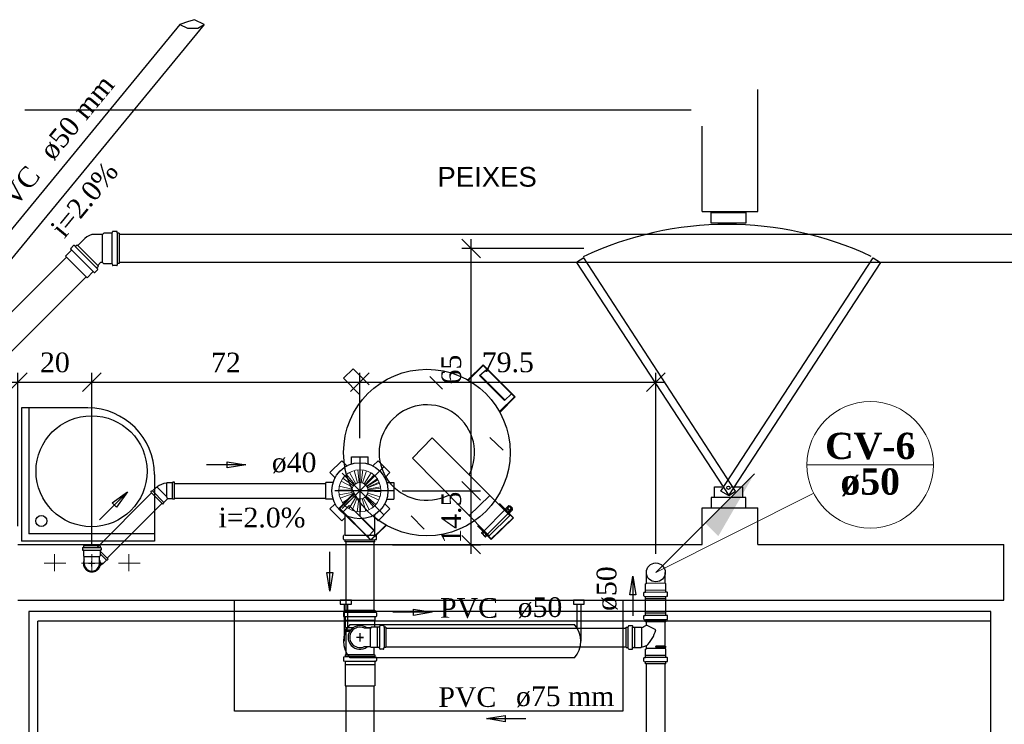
# Model space of a CAD drawing. Header units: millimetres. Extents: x 481 to 729890, y -1 to 83.
# Tile 20 of 60: x 505.16 to 515.75, y 43.44 to 51.02. Entities that reach past the tile are written whole.
import ezdxf

# ---------------------------------------------------------------- set-up
doc = ezdxf.new("R2010")
doc.units = ezdxf.units.MM
doc.header["$MEASUREMENT"] = 0
doc.linetypes.add('DASHDOT', pattern=[25.4, 12.7, -6.35, 0, -6.35])
doc.layers.add('3', color=1, linetype='Continuous')
for name, color, linetype, lineweight in [('CV-Colunas', 7, 'Continuous', 20), ('CV-Indicação coluna', 5, 'Continuous', 20), ('CV-Sentido tubo', 7, 'Continuous', 20), ('CV-Seção tubo', 1, 'Continuous', 30), ('CV-Textos coluna', 7, 'Continuous', 20), ('CV-Textos tubo', 7, 'Continuous', 20), ('Nível 1', 7, 'Continuous', 5), ('Simbolos', 1, 'Continuous', 30), ('SIMBOLOS INT', 8, 'Continuous', 5), ('Simbolos_int', 1, 'Continuous', 30), ('TQ-Sentido tubo', 7, 'Continuous', 20), ('TQ-Seção tubo', 1, 'Continuous', 30), ('TQ-Textos tubo', 7, 'Continuous', 20)]:
    doc.layers.add(name, color=color, linetype=linetype, lineweight=lineweight)
doc.styles.add('Arial', font='arial.ttf')
doc.styles.add('TimesNewRoman', font='times.ttf')
doc.styles.add('TimesNewRomanN', font='timesbd.ttf')
doc.dimstyles.get("Standard").update_dxf_attribs({"dimtxt": 0.18, "dimasz": 0.18, "dimexe": 0.18, "dimexo": 0.0625, "dimgap": 0.09, "dimtad": 0, "dimtih": 1, "dimtoh": 1, "dimdec": 4, "dimzin": 0, "dimdsep": 46, "dimtxsty": 'Standard', "dimcen": 0.09, "dimadec": 0, "dimazin": 0, "dimtfac": 1, "dimtdec": 4, "dimtofl": 0, "dimtmove": 0, "dimatfit": 3, "dimfxl": 0, "dimtolj": 1, "dimtzin": 0, "dimarcsym": 0})
doc.dimstyles.new('UM_25.000000', dxfattribs={"dimtxt": 0.18, "dimasz": 0.2, "dimexe": 0.1, "dimexo": 0.2, "dimgap": 0, "dimtad": 1, "dimtih": 1, "dimtoh": 1, "dimdec": 1, "dimlfac": 25, "dimzin": 0, "dimdsep": 46, "dimtxsty": 'Standard', "dimblk": 'CLOSED', "dimblk1": 'CLOSED', "dimblk2": 'CLOSED', "dimcen": 0.09, "dimdle": 0.1, "dimadec": 1, "dimazin": 2, "dimtfac": 1, "dimtdec": 4, "dimtofl": 0, "dimtmove": 0, "dimatfit": 3, "dimldrblk": 'CLOSED', "dimfxl": 0, "dimtolj": 1, "dimarcsym": 0})

# ---------------------------------------------------------------- blocks, each defined once
blk = doc.blocks.new('_OBLIQUE')
at = {"color": 0, "linetype": 'ByBlock', "lineweight": -2}
blk.add_line((-0.5, -0.5), (0.5, 0.5), dxfattribs=at)
blk = doc.blocks.new('*D47')
at = {"color": 0, "linetype": 'Continuous', "lineweight": -2}
for p, q in [((505.038, 47.122), (506.034, 47.122)), ((505.138, 45.575), (505.138, 47.222)), ((505.934, 45.373), (505.934, 47.222))]:
    blk.add_line(p, q, dxfattribs=at)
at = {"layer": 'Defpoints', "color": 0}
for p in [(505.934, 47.122), (505.138, 45.375), (505.934, 45.173)]:
    blk.add_point(p, dxfattribs=at)
at = {"color": 0, "lineweight": -2, "xscale": 0.2, "yscale": 0.2, "zscale": 0.2, "rotation": 180}
blk.add_blockref('_OBLIQUE', (505.138, 47.122), dxfattribs=at)
at = {"color": 0, "lineweight": -2, "xscale": 0.2, "yscale": 0.2, "zscale": 0.2}
blk.add_blockref('_OBLIQUE', (505.934, 47.122), dxfattribs=at)
at = {"color": 7, "insert": (505.536, 47.333), "char_height": 0.2118, "attachment_point": 5, "rotation": 0.0057, "style": 'TimesNewRoman'}
blk.add_mtext('\\A1;20', dxfattribs=at)
blk = doc.blocks.new('*D48')
at = {"color": 0, "linetype": 'Continuous', "lineweight": -2}
for p, q in [((505.834, 47.122), (508.916, 47.122)), ((505.934, 45.373), (505.934, 47.222)), ((508.816, 46.52), (508.816, 47.222))]:
    blk.add_line(p, q, dxfattribs=at)
at = {"layer": 'Defpoints', "color": 0}
for p in [(508.816, 47.122), (508.816, 46.32), (505.934, 45.173)]:
    blk.add_point(p, dxfattribs=at)
at = {"color": 0, "lineweight": -2, "xscale": 0.2, "yscale": 0.2, "zscale": 0.2, "rotation": 180}
blk.add_blockref('_OBLIQUE', (505.934, 47.122), dxfattribs=at)
at = {"color": 0, "lineweight": -2, "xscale": 0.2, "yscale": 0.2, "zscale": 0.2}
blk.add_blockref('_OBLIQUE', (508.816, 47.122), dxfattribs=at)
at = {"color": 7, "insert": (507.375, 47.333), "char_height": 0.2118, "attachment_point": 5, "rotation": 0.0057, "style": 'TimesNewRoman'}
blk.add_mtext('\\A1;72', dxfattribs=at)
blk = doc.blocks.new('*D49')
at = {"color": 0, "linetype": 'Continuous', "lineweight": -2}
for p, q in [((508.716, 47.122), (512.098, 47.122)), ((508.816, 46.72), (508.816, 47.222)), ((511.998, 45.277), (511.998, 47.222))]:
    blk.add_line(p, q, dxfattribs=at)
at = {"layer": 'Defpoints', "color": 0}
for p in [(511.998, 47.122), (508.816, 46.52), (511.998, 45.077)]:
    blk.add_point(p, dxfattribs=at)
at = {"color": 0, "lineweight": -2, "xscale": 0.2, "yscale": 0.2, "zscale": 0.2, "rotation": 180}
blk.add_blockref('_OBLIQUE', (508.816, 47.122), dxfattribs=at)
at = {"color": 0, "lineweight": -2, "xscale": 0.2, "yscale": 0.2, "zscale": 0.2}
blk.add_blockref('_OBLIQUE', (511.998, 47.122), dxfattribs=at)
at = {"color": 7, "insert": (510.407, 47.333), "char_height": 0.2118, "attachment_point": 5, "rotation": 0.0057, "style": 'TimesNewRoman'}
blk.add_mtext('\\A1;79.5', dxfattribs=at)
blk = doc.blocks.new('*D57')
at = {"color": 0, "linetype": 'Continuous', "lineweight": -2}
for p, q in [((518.205, 43.152), (518.205, 44.878)), ((515.94, 44.778), (518.305, 44.778)), ((515.802, 43.252), (518.305, 43.252))]:
    blk.add_line(p, q, dxfattribs=at)
at = {"layer": 'Defpoints', "color": 0}
for p in [(515.74, 44.778), (518.205, 44.778), (515.602, 43.252)]:
    blk.add_point(p, dxfattribs=at)
at = {"color": 0, "lineweight": -2, "xscale": 0.2, "yscale": 0.2, "zscale": 0.2}
for p, rotation in [((518.205, 44.778), 90), ((518.205, 43.252), 270)]:
    blk.add_blockref('_OBLIQUE', p, dxfattribs=dict(at, rotation=rotation))
at = {"color": 7, "insert": (517.993, 44.015), "char_height": 0.2118, "attachment_point": 5, "rotation": 90, "style": 'TimesNewRoman'}
blk.add_mtext('\\A1;38', dxfattribs=at)
blk = doc.blocks.new('*D60')
at = {"color": 0, "linetype": 'Continuous', "lineweight": -2}
for p, q in [((509.382, 45.954), (510.112, 45.954)), ((510.012, 45.275), (510.012, 46.054)), ((509.166, 45.375), (510.112, 45.375))]:
    blk.add_line(p, q, dxfattribs=at)
at = {"layer": 'Defpoints', "color": 0}
for p in [(509.182, 45.954), (510.012, 45.954), (508.966, 45.375)]:
    blk.add_point(p, dxfattribs=at)
at = {"color": 0, "lineweight": -2, "xscale": 0.2, "yscale": 0.2, "zscale": 0.2}
for p, rotation in [((510.012, 45.954), 90), ((510.012, 45.375), 270)]:
    blk.add_blockref('_OBLIQUE', p, dxfattribs=dict(at, rotation=rotation))
at = {"color": 7, "insert": (509.8, 45.665), "char_height": 0.2118, "attachment_point": 5, "rotation": 90, "style": 'TimesNewRoman'}
blk.add_mtext('\\A1;14.5', dxfattribs=at)
blk = doc.blocks.new('*D61')
at = {"color": 0, "linetype": 'Continuous', "lineweight": -2}
for p, q in [((510.012, 45.854), (510.012, 48.659)), ((511.224, 48.559), (509.912, 48.559)), ((509.382, 45.954), (510.112, 45.954))]:
    blk.add_line(p, q, dxfattribs=at)
at = {"layer": 'Defpoints', "color": 0}
for p in [(510.012, 48.559), (511.424, 48.559), (509.182, 45.954)]:
    blk.add_point(p, dxfattribs=at)
at = {"color": 0, "lineweight": -2, "xscale": 0.2, "yscale": 0.2, "zscale": 0.2}
for p, rotation in [((510.012, 48.559), 90), ((510.012, 45.954), 270)]:
    blk.add_blockref('_OBLIQUE', p, dxfattribs=dict(at, rotation=rotation))
at = {"color": 7, "insert": (509.8, 47.257), "char_height": 0.2118, "attachment_point": 5, "rotation": 90, "style": 'TimesNewRoman'}
blk.add_mtext('\\A1;65', dxfattribs=at)

msp = doc.modelspace()

# ---------------------------------------------------------------- hatches: boundary and pattern name
at = {"layer": 'CV-Colunas', "linetype": 'Continuous'}
msp.add_hatch(color=256, dxfattribs=at).paths.add_polyline_path([(512.5284, 45.607), (512.6698, 45.4656), (513.0588, 46.1374), (512.5284, 45.607)])

# ---------------------------------------------------------------- linework, layer by layer
at = {"color": 7}
for p, q in [((513.0941, 49.8752), (513.0941, 50.2682)), ((512.3801, 50.0462), (505.2131, 50.0462)), ((512.4971, 48.9572), (512.4971, 49.8752)), ((513.0941, 48.9572), (513.0941, 49.8752)), ((512.4971, 48.9572), (513.0941, 48.9572)), ((512.5931, 48.9452), (512.9651, 48.9452)), ((512.5931, 48.8312), (512.5931, 48.9452)), ((512.9651, 48.9452), (512.9651, 48.8312)), ((512.9651, 48.8312), (512.5931, 48.8312)), ((508.6391, 47.1662), (508.7441, 47.2652)), ((508.9151, 47.0942), (508.7441, 47.2652)), ((509.9771, 47.1452), (510.1421, 47.3072)), ((509.9861, 47.1452), (510.1421, 47.3012)), ((510.1031, 47.1932), (510.1781, 47.2592)), ((510.1421, 47.3072), (510.4871, 46.9652)), ((510.1421, 47.3012), (510.4781, 46.9652)), ((508.8131, 46.9892), (508.6391, 47.1662)), ((510.1031, 47.1932), (510.3701, 46.9262)), ((510.1091, 47.1962), (510.3731, 46.9322)), ((510.4781, 46.9652), (510.3191, 46.8062)), ((510.4871, 46.9652), (510.3221, 46.7972)), ((510.3701, 46.9262), (510.4451, 46.9982)), ((509.3801, 46.3052), (509.5931, 46.5242)), ((510.4301, 45.6902), (509.5931, 46.5242)), ((510.2051, 45.4712), (509.3801, 46.3052)), ((509.2721, 45.9542), (509.7221, 45.9542)), ((508.7501, 45.9302), (508.5881, 45.7622)), ((508.7591, 45.9242), (508.6001, 45.7622)), ((509.9891, 45.6842), (510.2141, 45.9032)), ((512.9651, 45.8822), (512.5931, 45.8822)), ((512.5931, 45.8822), (512.5931, 45.7712)), ((512.9651, 45.7712), (512.9651, 45.8822)), ((508.5881, 45.7622), (508.9331, 45.4232)), ((508.6001, 45.7622), (508.9331, 45.4262)), ((508.7021, 45.7952), (508.6361, 45.7262)), ((508.7021, 45.7952), (508.9631, 45.5312)), ((508.7021, 45.7952), (508.9691, 45.5312)), ((510.1511, 45.5222), (510.3701, 45.7442)), ((510.4691, 45.6632), (510.3191, 45.8192)), ((510.4631, 45.6632), (510.3191, 45.8072)), ((510.3911, 45.7712), (510.3821, 45.7592)), ((510.3821, 45.7562), (510.3821, 45.7592)), ((510.3971, 45.7712), (510.3911, 45.7712)), ((510.4031, 45.7622), (510.3911, 45.7472)), ((510.4151, 45.7922), (510.3971, 45.7742)), ((510.3971, 45.7712), (510.3971, 45.7742)), ((510.4331, 45.7322), (510.3971, 45.7712)), ((510.4181, 45.7802), (510.4061, 45.7712)), ((510.4181, 45.7922), (510.4151, 45.7922)), ((510.4541, 45.7562), (510.4181, 45.7922)), ((510.4211, 45.7802), (510.4331, 45.7922)), ((510.4211, 45.7802), (510.4331, 45.7922)), ((510.4541, 45.7712), (510.4331, 45.7922)), ((510.4541, 45.7622), (510.4331, 45.7922)), ((510.4451, 45.7562), (510.4331, 45.7442)), ((510.4541, 45.7472), (510.4391, 45.7322)), ((510.4451, 45.7592), (510.4541, 45.7712)), ((510.4451, 45.7592), (510.4541, 45.7622)), ((510.4541, 45.7712), (510.4541, 45.7622)), ((510.4541, 45.7562), (510.4541, 45.7472)), ((512.4971, 45.3752), (512.4971, 45.7712)), ((512.4971, 45.7712), (513.0941, 45.7712)), ((512.5931, 45.7712), (512.9651, 45.7712)), ((513.0941, 45.3752), (513.0941, 45.7712)), ((510.1901, 45.4862), (510.4061, 45.7082)), ((510.2051, 45.4712), (510.4301, 45.6902)), ((510.2291, 45.4292), (510.4691, 45.6632)), ((510.2291, 45.4382), (510.4631, 45.6632)), ((510.4301, 45.7382), (510.4151, 45.7262)), ((510.4181, 45.7142), (510.4211, 45.7142)), ((510.4331, 45.7262), (510.4211, 45.7142)), ((510.4331, 45.7322), (510.4331, 45.7262)), ((510.4331, 45.7322), (510.4391, 45.7322)), ((508.9691, 45.5312), (508.9001, 45.4592)), ((508.9331, 45.4262), (509.0921, 45.5822)), ((508.9331, 45.4232), (509.0951, 45.5792)), ((510.2291, 45.4292), (510.0821, 45.5792)), ((510.2291, 45.4382), (510.0851, 45.5822)), ((510.1421, 45.5192), (510.1271, 45.5042)), ((510.1271, 45.4982), (510.1271, 45.5042)), ((510.1631, 45.4592), (510.1271, 45.4982)), ((510.1631, 45.4592), (510.1271, 45.4982)), ((510.1451, 45.5072), (510.1331, 45.4922)), ((510.1751, 45.4862), (510.1571, 45.4712)), ((510.1631, 45.4592), (510.1661, 45.4592)), ((510.1811, 45.4742), (510.1661, 45.4592)), ((505.1381, 45.3752), (512.4971, 45.3752)), ((513.0941, 45.3752), (514.6901, 45.3752)), ((514.6901, 45.3752), (515.7401, 45.3752)), ((515.7401, 44.7782), (515.7401, 45.3752)), ((505.1381, 44.7782), (514.6901, 44.7782)), ((508.6481, 44.7362), (508.6481, 44.3372)), ((508.6841, 44.7362), (508.6841, 44.4812)), ((511.1501, 44.7362), (511.1501, 44.4812)), ((511.1921, 44.7362), (511.1921, 44.3372)), ((514.6901, 44.7782), (515.7401, 44.7782)), ((505.2551, 44.6582), (505.2551, 41.8682)), ((515.6021, 44.6582), (505.2551, 44.6582)), ((515.6021, 41.8682), (515.6021, 44.6582)), ((515.6021, 41.8682), (515.6021, 44.6582)), ((505.3541, 41.8682), (505.3541, 44.5532)), ((515.6021, 44.5532), (505.3541, 44.5532)), ((508.7111, 44.5172), (511.1231, 44.5172)), ((511.1231, 44.1572), (508.7111, 44.1572))]:
    msp.add_line(p, q, dxfattribs=at)
at = {"color": 8}
for p, q in [((505.8911, 46.8452), (505.1771, 46.8452)), ((505.1771, 46.8452), (505.1771, 45.4142)), ((505.2551, 46.8452), (505.2551, 45.4922)), ((506.6081, 46.1282), (506.6081, 45.4142)), ((506.6081, 45.4922), (505.2551, 45.4922)), ((506.6081, 45.4142), (505.1771, 45.4142))]:
    msp.add_line(p, q, dxfattribs=at)
at = {"color": 7, "linetype": 'Continuous'}
msp.add_lwpolyline([(511.2251, 48.4592), (511.1471, 48.4082), (512.7851, 45.9032), (512.8571, 45.9512), (511.2251, 48.4592)], close=True, dxfattribs=at)
at = {"color": 7}
for points in [[(514.3361, 48.4592), (514.4141, 48.4082), (512.7791, 45.9032), (512.6981, 45.9512), (514.3361, 48.4592)], [(508.6031, 44.7782), (508.6031, 44.7362), (508.7261, 44.7362), (508.7261, 44.7782), (508.6031, 44.7782)], [(511.1141, 44.7782), (511.1141, 44.7362), (511.2281, 44.7362), (511.2281, 44.7782), (511.1141, 44.7782)]]:
    msp.add_lwpolyline(points, close=True, dxfattribs=at)
for points in [[(509.5691, 47.1812), (509.7041, 47.0462)], [(510.3581, 46.3922), (510.2141, 46.5272)], [(512.8091, 45.9962), (512.9291, 45.9962), (512.9291, 45.8822), (512.6291, 45.8822), (512.6291, 45.9962), (512.7071, 45.9962)], [(509.5061, 45.5402), (509.3681, 45.6842)]]:
    msp.add_lwpolyline(points, dxfattribs=at)
at = {"color": 7, "linetype": 'Continuous'}
msp.add_lwpolyline([(511.6451, 44.7782), (511.6451, 43.5842), (507.4691, 43.5842), (507.4691, 44.7782)], dxfattribs=at)
at = {"color": 7}
for centre, radius in [((509.5361, 46.3652), 0.8955), ((512.7791, 45.9872), 0.0184)]:
    msp.add_circle(centre, radius, dxfattribs=at)
at = {"color": 8}
for centre, radius in [((505.9301, 46.1642), 0.597), ((505.3901, 45.6302), 0.0597)]:
    msp.add_circle(centre, radius, dxfattribs=at)
at = {"color": 7, "linetype": 'Continuous'}
msp.add_arc((512.7701, 45.1832), 3.6348, 64.84, 115.289, dxfattribs=at)
at = {"color": 8}
msp.add_arc((505.8911, 46.1282), 0.7164, 0, 90, dxfattribs=at)
at = {"color": 7}
for centre, radius, start, end in [((509.5361, 46.3652), 0.5134, 332.454, 297.26), ((510.3851, 45.7562), 0.00672, 158.911, 290.803), ((510.4301, 45.7622), 0.0409, 199.375, 250.339), ((510.3971, 45.7622), 0.00672, 338.911, 110.803), ((510.3851, 45.7232), 0.0409, 19.3754, 70.3387), ((510.4061, 45.7742), 0.00672, 158.911, 290.803), ((510.4451, 45.7802), 0.0409, 199.375, 250.339), ((510.4151, 45.7862), 0.00672, 338.911, 110.803), ((510.4061, 45.7442), 0.0409, 19.3754, 70.3387), ((510.4391, 45.7442), 0.00672, 158.911, 290.803), ((510.4511, 45.7472), 0.00672, 338.911, 110.803), ((510.4181, 45.7232), 0.00672, 158.911, 290.803), ((510.4301, 45.7322), 0.00672, 338.911, 110.803), ((510.1301, 45.5042), 0.00672, 158.911, 290.803), ((510.1751, 45.5072), 0.0409, 199.375, 250.339), ((510.1631, 45.4682), 0.00672, 158.911, 290.803), ((508.9091, 44.3372), 0.269, 138.256, 221.744), ((510.9221, 44.3372), 0.269, 318.256, 41.7442)]:
    msp.add_arc(centre, radius, start, end, dxfattribs=at)
at = {"layer": '3', "color": 1}
for p, q in [((506.9722, 50.9974), (506.8814, 50.9657)), ((506.8814, 50.9657), (506.9604, 50.9263)), ((507.0373, 51.0181), (506.9722, 50.9974)), ((507.1406, 50.9657), (507.0373, 51.0181)), ((507.0728, 50.9263), (507.1406, 50.9657)), ((506.9604, 50.9263), (507.0728, 50.9263))]:
    msp.add_line(p, q, dxfattribs=at)
at = {"layer": 'CV-Colunas', "linetype": 'Continuous'}
msp.add_line((511.9981, 45.0767), (513.0588, 46.1374), dxfattribs=at)
at = {"layer": 'CV-Indicação coluna'}
for p, q in [((513.6239, 46.2332), (514.9839, 46.2332)), ((511.9981, 45.0767), (513.696, 45.9283))]:
    msp.add_line(p, q, dxfattribs=at)
msp.add_circle((514.3039, 46.2332), 0.68, dxfattribs=at)
at = {"layer": 'CV-Seção tubo', "color": 1}
for p, q in [((511.8981, 44.7942), (511.8981, 44.7967)), ((512.0981, 44.7942), (512.0981, 44.7967))]:
    msp.add_line(p, q, dxfattribs=at)
at = {"layer": 'CV-Seção tubo'}
for p, q in [((509.0961, 44.4782), (511.6801, 44.4782)), ((509.0961, 44.2782), (511.6801, 44.2782)), ((511.8981, 40.3392), (511.8981, 44.0942)), ((512.0981, 40.3392), (512.0981, 44.0942))]:
    msp.add_line(p, q, dxfattribs=at)
at = {"layer": 'Nível 1'}
for p, q in [((508.792, 46.0392), (508.755, 46.1722)), ((508.807, 46.0412), (508.793, 46.1802)), ((508.828, 46.0412), (508.848, 46.1782)), ((508.843, 46.0382), (508.886, 46.1702)), ((508.745, 46.0062), (508.634, 46.0892)), ((508.76, 46.0222), (508.672, 46.1292)), ((508.773, 46.0302), (508.704, 46.1512)), ((508.862, 46.0292), (508.936, 46.1462)), ((508.874, 46.0202), (508.967, 46.1232)), ((508.878, 46.0162), (508.976, 46.1142)), ((508.889, 46.0032), (509.003, 46.0822)), ((508.891, 45.9992), (509.01, 46.0712)), ((508.728, 45.9592), (508.59, 45.9662)), ((508.73, 45.9732), (508.595, 46.0042)), ((508.738, 45.9942), (508.614, 46.0562)), ((508.896, 45.9902), (509.022, 46.0482)), ((508.898, 45.9862), (509.027, 46.0362)), ((508.902, 45.9702), (509.039, 45.9952)), ((508.903, 45.9652), (509.041, 45.9822)), ((508.73, 45.9372), (508.593, 45.9112)), ((508.734, 45.9232), (508.604, 45.8742)), ((508.744, 45.9042), (508.63, 45.8252)), ((508.753, 45.8922), (508.654, 45.7952)), ((508.77, 45.8792), (508.698, 45.7612)), ((508.784, 45.8722), (508.732, 45.7432)), ((508.804, 45.8672), (508.786, 45.7292)), ((508.819, 45.8662), (508.824, 45.7272)), ((508.84, 45.8702), (508.879, 45.7362)), ((508.854, 45.8752), (508.915, 45.7502)), ((508.872, 45.8872), (508.961, 45.7802)), ((508.883, 45.8972), (508.989, 45.8072)), ((508.895, 45.9152), (509.019, 45.8532)), ((508.9, 45.9292), (509.033, 45.8892)), ((508.904, 45.9502), (509.042, 45.9442))]:
    msp.add_line(p, q, dxfattribs=at)
for radius in [0.2267, 0.0878]:
    msp.add_circle((508.816, 45.9542), radius, dxfattribs=at)
at = {"layer": 'Simbolos', "color": 5}
for p, q in [((506.0483, 48.7104), (505.9643, 48.7104)), ((506.0483, 48.7104), (506.0613, 48.7234)), ((506.1493, 48.7234), (506.0613, 48.7234)), ((506.1533, 48.7264), (506.1543, 48.7384)), ((506.2013, 48.7424), (506.1583, 48.7424)), ((506.2063, 48.7254), (506.2053, 48.7384)), ((506.2263, 48.7224), (506.2103, 48.7224)), ((506.2263, 48.7224), (506.2263, 48.3964)), ((505.8573, 48.6664), (505.7823, 48.5914)), ((505.6496, 48.4767), (505.7132, 48.5403)), ((505.7062, 48.5601), (505.7373, 48.5912)), ((505.7132, 48.546), (505.7062, 48.5544)), ((505.7528, 48.5827), (505.7429, 48.5912)), ((505.7585, 48.5827), (505.7747, 48.599)), ((505.7747, 48.599), (506.0038, 48.3699)), ((506.0273, 48.4084), (505.9963, 48.3774)), ((506.0483, 48.4084), (506.0273, 48.4084)), ((506.0483, 48.4084), (506.0613, 48.3954)), ((506.1493, 48.3954), (506.0613, 48.3954)), ((506.1533, 48.3924), (506.1543, 48.3804)), ((506.2063, 48.3934), (506.2053, 48.3804)), ((506.2263, 48.3964), (506.2103, 48.3964)), ((505.8815, 48.2447), (505.9452, 48.3084)), ((505.9508, 48.3084), (505.9593, 48.3013)), ((505.965, 48.3013), (505.9961, 48.3324)), ((505.9876, 48.3536), (506.0038, 48.3699)), ((505.9876, 48.348), (505.9961, 48.3381)), ((506.2013, 48.3764), (506.1583, 48.3764))]:
    msp.add_line(p, q, dxfattribs=at)
at = {"layer": 'Simbolos'}
for p, q in [((508.494, 46.1492), (508.621, 46.2762)), ((508.494, 46.1492), (508.621, 46.2762)), ((508.673, 46.2252), (508.621, 46.2762)), ((508.673, 46.2252), (508.621, 46.2762)), ((508.726, 46.2472), (508.726, 46.3202)), ((508.726, 46.2472), (508.726, 46.3202)), ((508.726, 46.3202), (508.906, 46.3202)), ((508.726, 46.3202), (508.906, 46.3202)), ((508.906, 46.2472), (508.906, 46.3202)), ((508.906, 46.2472), (508.906, 46.3202)), ((508.959, 46.2252), (509.011, 46.2762)), ((508.959, 46.2252), (509.011, 46.2762)), ((509.011, 46.2762), (509.138, 46.1492)), ((509.011, 46.2762), (509.138, 46.1492)), ((508.545, 46.0972), (508.494, 46.1492)), ((508.545, 46.0972), (508.494, 46.1492)), ((509.087, 46.0972), (509.138, 46.1492)), ((509.087, 46.0972), (509.138, 46.1492)), ((506.5859, 45.9521), (506.6283, 45.9945)), ((506.6283, 45.9945), (506.6354, 45.9945)), ((506.7415, 46.0412), (506.7365, 46.0362)), ((506.8009, 46.0412), (506.7415, 46.0412)), ((506.8051, 46.0454), (506.8009, 46.0412)), ((506.8207, 46.0454), (506.8051, 46.0454)), ((506.8207, 45.863), (506.8207, 46.0454)), ((508.45, 45.8642), (508.45, 46.0442)), ((508.45, 45.8642), (508.45, 46.0442)), ((508.523, 46.0442), (508.45, 46.0442)), ((508.523, 46.0442), (508.45, 46.0442)), ((509.109, 46.0442), (509.182, 46.0442)), ((509.182, 46.0442), (509.182, 45.8642)), ((506.5689, 45.9408), (506.5802, 45.9521)), ((506.6976, 45.8121), (506.5689, 45.9408)), ((506.5802, 45.9521), (506.5859, 45.9521)), ((506.7089, 45.829), (506.7471, 45.8672)), ((506.8009, 45.8672), (506.7471, 45.8672)), ((506.8051, 45.863), (506.8009, 45.8672)), ((506.8207, 45.863), (506.8051, 45.863)), ((508.523, 45.8642), (508.45, 45.8642)), ((508.523, 45.8642), (508.45, 45.8642)), ((509.109, 45.8642), (509.182, 45.8642)), ((506.6976, 45.8121), (506.7089, 45.8234)), ((506.7089, 45.8234), (506.7089, 45.829)), ((508.545, 45.8112), (508.494, 45.7592)), ((508.621, 45.6322), (508.494, 45.7592)), ((509.138, 45.7592), (509.011, 45.6322)), ((509.087, 45.8112), (509.138, 45.7592)), ((508.656, 45.6672), (508.621, 45.6322)), ((508.656, 45.4802), (508.656, 45.6952)), ((508.976, 45.4802), (508.976, 45.6952)), ((508.976, 45.6672), (509.011, 45.6322)), ((508.638, 45.4332), (508.638, 45.4712)), ((508.642, 45.4752), (508.652, 45.4762)), ((508.642, 45.4292), (508.652, 45.4282)), ((508.99, 45.4752), (508.98, 45.4762)), ((508.99, 45.4292), (508.98, 45.4282)), ((508.994, 45.4332), (508.994, 45.4712)), ((505.8331, 45.3392), (505.8331, 45.3202)), ((505.8361, 45.3432), (505.8421, 45.3452)), ((506.0221, 45.3612), (505.8451, 45.3612)), ((505.8451, 45.3612), (505.8451, 45.3492)), ((506.0221, 45.3612), (506.0221, 45.3492)), ((506.0311, 45.3432), (506.0251, 45.3452)), ((506.0341, 45.3392), (506.0341, 45.3202)), ((508.656, 45.4042), (508.656, 45.4242)), ((508.976, 45.4042), (508.656, 45.4042)), ((508.976, 45.4042), (508.976, 45.4242)), ((505.8371, 45.3162), (505.8421, 45.3162)), ((505.8451, 45.3122), (505.8451, 45.2552)), ((505.8451, 45.2552), (505.8511, 45.2492)), ((505.8511, 45.2122), (505.8511, 45.2492)), ((506.0221, 45.2552), (506.0161, 45.2492)), ((506.0161, 45.2122), (506.0161, 45.2492)), ((506.0221, 45.3122), (506.0221, 45.2552)), ((506.1081, 45.2192), (506.0221, 45.3052)), ((506.0301, 45.3162), (506.0251, 45.3162)), ((506.1081, 45.2192), (506.0971, 45.2072)), ((505.8511, 45.1732), (505.8511, 45.2122)), ((506.0161, 45.1732), (506.0161, 45.2122)), ((506.0191, 45.1422), (506.0421, 45.1652)), ((506.0491, 45.1652), (506.0421, 45.1652)), ((506.0911, 45.2072), (506.0491, 45.1652)), ((506.0971, 45.2072), (506.0911, 45.2072)), ((511.8891, 44.6382), (511.8891, 44.7942)), ((512.1071, 44.6382), (512.1071, 44.7942)), ((508.6391, 44.6422), (508.6391, 44.6072)), ((508.6541, 44.6492), (508.6421, 44.6462)), ((508.6531, 44.6022), (508.6421, 44.6032)), ((508.6571, 44.6712), (508.9751, 44.6712)), ((508.6571, 44.6712), (508.6571, 44.6532)), ((508.6571, 44.5982), (508.6571, 44.5642)), ((508.9751, 44.6712), (508.9751, 44.6532)), ((508.9751, 44.5982), (508.9751, 44.5642)), ((508.9781, 44.6492), (508.9901, 44.6462)), ((508.9791, 44.6022), (508.9901, 44.6032)), ((508.9931, 44.6422), (508.9931, 44.6072)), ((511.8711, 44.5742), (511.8711, 44.6092)), ((511.8741, 44.6132), (511.8851, 44.6142)), ((511.8891, 44.6372), (511.8891, 44.6382)), ((511.8891, 44.6182), (511.8891, 44.6372)), ((512.1071, 44.6372), (512.1071, 44.6382)), ((512.1071, 44.6182), (512.1071, 44.6372)), ((512.1221, 44.6132), (512.1111, 44.6142)), ((512.1251, 44.5742), (512.1251, 44.6092)), ((508.6571, 44.5642), (508.6581, 44.5632)), ((508.6581, 44.5632), (508.6581, 44.4922)), ((508.6581, 44.4922), (508.6651, 44.4852)), ((508.6651, 44.4852), (508.6651, 44.4582)), ((508.9301, 44.4792), (508.8571, 44.4792)), ((508.9371, 44.4872), (508.9301, 44.4792)), ((509.0041, 44.4872), (508.9371, 44.4872)), ((508.9741, 44.4922), (508.9691, 44.4872)), ((508.9751, 44.5642), (508.9741, 44.5632)), ((508.9741, 44.5632), (508.9741, 44.4922)), ((509.0051, 44.4872), (509.0041, 44.4872)), ((509.0241, 44.4872), (509.0051, 44.4872)), ((509.0291, 44.5022), (509.0281, 44.4912)), ((509.0681, 44.5052), (509.0331, 44.5052)), ((509.0721, 44.5022), (509.0751, 44.4902)), ((509.0961, 44.4872), (509.0791, 44.4872)), ((509.0961, 44.4872), (509.0961, 44.2692)), ((511.6801, 44.2692), (511.6801, 44.4872)), ((511.6801, 44.4872), (511.6981, 44.4872)), ((511.7051, 44.5022), (511.7021, 44.4902)), ((511.7091, 44.5052), (511.7441, 44.5052)), ((511.7481, 44.5022), (511.7491, 44.4912)), ((511.7531, 44.4872), (511.7711, 44.4872)), ((511.7711, 44.4872), (511.7721, 44.4872)), ((511.7721, 44.4872), (511.8391, 44.4872)), ((511.8391, 44.4872), (511.8431, 44.4832)), ((511.8741, 44.5702), (511.8861, 44.5672)), ((511.8891, 44.5462), (511.8891, 44.5632)), ((512.1071, 44.5462), (511.8891, 44.5462)), ((511.8971, 44.5092), (511.8971, 44.5462)), ((511.9981, 44.4602), (511.8971, 44.5092)), ((512.0991, 44.2832), (512.0991, 44.5462)), ((512.1071, 44.5462), (512.1071, 44.5632)), ((512.1221, 44.5702), (512.1101, 44.5672)), ((508.6581, 44.4582), (508.6581, 44.4462)), ((508.6641, 44.4582), (508.6581, 44.4582)), ((508.6641, 44.4452), (508.6581, 44.4462)), ((508.6651, 44.4452), (508.6651, 44.1922)), ((508.9301, 44.2772), (508.8571, 44.2772)), ((508.9371, 44.2692), (508.9301, 44.2772)), ((509.0041, 44.2692), (508.9371, 44.2692)), ((508.9671, 44.2692), (508.9671, 44.1922)), ((509.0051, 44.2692), (509.0041, 44.2692)), ((509.0241, 44.2692), (509.0051, 44.2692)), ((509.0291, 44.2542), (509.0281, 44.2652)), ((509.0721, 44.2542), (509.0751, 44.2662)), ((509.0961, 44.2692), (509.0791, 44.2692)), ((511.6801, 44.2692), (511.6981, 44.2692)), ((511.7051, 44.2542), (511.7021, 44.2662)), ((511.7481, 44.2542), (511.7491, 44.2652)), ((511.7531, 44.2692), (511.7711, 44.2692)), ((511.7711, 44.2692), (511.7721, 44.2692)), ((511.7721, 44.2692), (511.8391, 44.2692)), ((511.8391, 44.2692), (511.8451, 44.2752)), ((511.8891, 44.2532), (511.8971, 44.2602)), ((511.8971, 44.2602), (511.8971, 44.2822)), ((512.0991, 44.2832), (512.1051, 44.2822)), ((512.0991, 44.2702), (512.1051, 44.2712)), ((512.0991, 44.2602), (512.0991, 44.2702)), ((512.1071, 44.2532), (512.0991, 44.2602)), ((512.1051, 44.2712), (512.1051, 44.2822)), ((508.6391, 44.1632), (508.6391, 44.1282)), ((508.6541, 44.1702), (508.6421, 44.1672)), ((508.6571, 44.1922), (508.9751, 44.1922)), ((508.6571, 44.1922), (508.6571, 44.1742)), ((508.9751, 44.1922), (508.9751, 44.1742)), ((508.9781, 44.1702), (508.9901, 44.1672)), ((508.9931, 44.1632), (508.9931, 44.1282)), ((509.0681, 44.2512), (509.0331, 44.2512)), ((511.7091, 44.2512), (511.7441, 44.2512)), ((511.8711, 44.1222), (511.8711, 44.1572)), ((511.8741, 44.1612), (511.8851, 44.1622)), ((511.8891, 44.1852), (511.8891, 44.2532)), ((511.8891, 44.1662), (511.8891, 44.1852)), ((512.1071, 44.1852), (512.1071, 44.2532)), ((512.1071, 44.1662), (512.1071, 44.1852)), ((512.1221, 44.1612), (512.1111, 44.1622)), ((512.1251, 44.1222), (512.1251, 44.1572)), ((508.6521, 44.1232), (508.6421, 44.1242)), ((508.6561, 44.1192), (508.6561, 44.0852)), ((508.6561, 44.0852), (508.6571, 44.0842)), ((508.6571, 44.0842), (508.6571, 43.8582)), ((508.9761, 44.0852), (508.9751, 44.0842)), ((508.9751, 44.0842), (508.9751, 43.8582)), ((508.9761, 44.1192), (508.9761, 44.0852)), ((508.9801, 44.1232), (508.9901, 44.1242)), ((511.8741, 44.1182), (511.8861, 44.1152)), ((511.8891, 44.0942), (511.8891, 44.1112)), ((512.1071, 44.0942), (511.8891, 44.0942)), ((512.1071, 44.0942), (512.1071, 44.1112)), ((512.1221, 44.1182), (512.1101, 44.1152)), ((508.6571, 43.8582), (508.6591, 43.8562)), ((508.6591, 43.8562), (508.9731, 43.8562)), ((508.9751, 43.8582), (508.9731, 43.8562))]:
    msp.add_line(p, q, dxfattribs=at)
at = {"layer": 'Simbolos', "color": 1}
for p, q in [((511.8971, 44.9627), (511.8971, 45.0767)), ((512.0991, 44.9627), (512.0991, 45.0767)), ((511.8891, 44.9557), (511.8971, 44.9627)), ((511.8891, 44.8887), (511.8891, 44.9557)), ((512.1071, 44.9557), (512.0991, 44.9627)), ((512.1071, 44.8887), (512.1071, 44.9557)), ((511.8711, 44.8247), (511.8711, 44.8597)), ((511.8741, 44.8637), (511.8851, 44.8647)), ((511.8741, 44.8207), (511.8861, 44.8177)), ((511.8891, 44.8877), (511.8891, 44.8887)), ((511.8891, 44.8687), (511.8891, 44.8877)), ((511.8891, 44.7967), (511.8891, 44.8137)), ((512.1071, 44.7967), (511.8891, 44.7967)), ((512.1071, 44.8877), (512.1071, 44.8887)), ((512.1071, 44.8687), (512.1071, 44.8877)), ((512.1071, 44.7967), (512.1071, 44.8137)), ((512.1221, 44.8207), (512.1101, 44.8177)), ((512.1221, 44.8637), (512.1111, 44.8647)), ((512.1251, 44.8247), (512.1251, 44.8597))]:
    msp.add_line(p, q, dxfattribs=at)
at = {"layer": 'Simbolos'}
msp.add_circle((508.816, 45.9542), 0.302, dxfattribs=at)
at = {"layer": 'Simbolos', "color": 1}
msp.add_circle((511.9981, 45.0767), 0.1014, dxfattribs=at)
at = {"layer": 'Simbolos', "color": 5}
for centre, radius, start, end in [((505.9643, 48.5594), 0.151, 90, 135), ((506.1493, 48.7274), 0.004, 270, 355), ((506.1583, 48.7384), 0.004, 90, 175), ((506.2013, 48.7384), 0.004, 5, 90), ((506.2103, 48.7264), 0.004, 185, 270), ((505.709, 48.5573), 0.004, 135, 220), ((505.7104, 48.5431), 0.004, 315, 40), ((505.7401, 48.5884), 0.004, 50, 135), ((505.7557, 48.5856), 0.004, 230, 315), ((506.1493, 48.3914), 0.004, 5, 90), ((506.2103, 48.3924), 0.004, 90, 175), ((505.948, 48.3055), 0.004, 50, 135), ((505.9621, 48.3041), 0.004, 230, 315), ((505.9904, 48.3508), 0.004, 135, 220), ((505.9932, 48.3352), 0.004, 315, 40), ((506.1583, 48.3804), 0.004, 185, 270), ((506.2013, 48.3804), 0.004, 270, 355)]:
    msp.add_arc(centre, radius, start, end, dxfattribs=at)
at = {"layer": 'Simbolos'}
for centre, radius, start, end in [((508.677, 46.2292), 0.006, 225, 296.839), ((508.72, 46.2472), 0.006, 288.161, 0.00006), ((508.912, 46.2472), 0.006, 180, 251.839), ((508.955, 46.2292), 0.006, 243.161, 315), ((508.541, 46.0932), 0.006, 333.161, 45.0001), ((509.091, 46.0932), 0.006, 135, 206.839), ((506.7726, 45.8064), 0.2337, 98.9328, 126.067), ((508.523, 46.0502), 0.006, 270, 341.839), ((509.109, 46.0502), 0.006, 198.161, 270), ((508.523, 45.8582), 0.006, 18.1611, 90.0001), ((509.109, 45.8582), 0.006, 90.0001, 161.839), ((508.65, 45.6952), 0.006, 0.00006, 57.3871), ((508.982, 45.6952), 0.006, 122.613, 180), ((508.642, 45.4712), 0.004, 95.0001, 180), ((508.642, 45.4332), 0.004, 180, 265), ((508.652, 45.4802), 0.004, 275, 0.00006), ((508.652, 45.4242), 0.004, 0.00006, 85.0001), ((508.98, 45.4802), 0.004, 180, 265), ((508.98, 45.4242), 0.004, 95.0001, 180), ((508.99, 45.4712), 0.004, 0.00006, 85.0001), ((508.99, 45.4332), 0.004, 275, 0.00006), ((505.8371, 45.3392), 0.004, 105, 180), ((505.8371, 45.3202), 0.004, 180, 265), ((505.8411, 45.3492), 0.004, 285, 0.00009), ((506.0261, 45.3492), 0.004, 180, 255), ((506.0301, 45.3202), 0.004, 275, 0.00009), ((506.0301, 45.3392), 0.004, 0.00009, 75.0001), ((505.8411, 45.3122), 0.004, 0.00009, 85.0001), ((506.0261, 45.3122), 0.004, 95.0001, 180), ((505.9341, 45.1732), 0.0823, 180, 0.00009), ((508.6431, 44.6422), 0.004, 105, 180), ((508.6431, 44.6072), 0.004, 180, 265), ((508.6531, 44.5982), 0.004, 0, 85), ((508.6531, 44.6532), 0.004, 285, 0), ((508.9791, 44.6532), 0.004, 180, 255), ((508.9791, 44.5982), 0.004, 95, 180), ((508.9891, 44.6072), 0.004, 275, 0), ((508.9891, 44.6422), 0.004, 0, 75), ((511.8751, 44.6092), 0.004, 95, 180), ((511.8851, 44.6182), 0.004, 275, 0.00001), ((512.1111, 44.6182), 0.004, 180, 265), ((512.1211, 44.6092), 0.004, 0.00001, 85), ((508.8161, 44.3782), 0.1094, 67.953, 292.047), ((509.0241, 44.4912), 0.004, 270, 355), ((509.0331, 44.5012), 0.004, 90, 175), ((509.0681, 44.5012), 0.004, 15, 90), ((509.0791, 44.4912), 0.004, 195, 270), ((511.6981, 44.4912), 0.004, 270, 345), ((511.7091, 44.5012), 0.004, 90, 165), ((511.7441, 44.5012), 0.004, 5.00001, 90), ((511.7531, 44.4912), 0.004, 185, 270), ((511.7701, 44.7022), 0.2306, 288.479, 303.299), ((511.8751, 44.5742), 0.004, 180, 255), ((511.8851, 44.5632), 0.004, 0.00001, 75), ((512.1111, 44.5632), 0.004, 105, 180), ((512.1211, 44.5742), 0.004, 285, 0.00001), ((511.6431, 44.5502), 0.3663, 313.631, 345.884), ((509.0241, 44.2652), 0.004, 5, 90), ((509.0791, 44.2652), 0.004, 90, 165), ((511.6981, 44.2652), 0.004, 15, 90), ((511.7531, 44.2652), 0.004, 90, 175), ((511.7701, 44.7022), 0.4334, 279.92, 286.278), ((511.8931, 44.2822), 0.004, 0.00001, 106.278), ((508.6431, 44.1632), 0.004, 105, 180), ((508.6531, 44.1742), 0.004, 285, 0), ((508.9791, 44.1742), 0.004, 180, 255), ((508.9891, 44.1632), 0.004, 0, 75), ((509.0331, 44.2552), 0.004, 185, 270), ((509.0681, 44.2552), 0.004, 270, 345), ((511.7091, 44.2552), 0.004, 195, 270), ((511.7441, 44.2552), 0.004, 270, 355), ((511.8751, 44.1572), 0.004, 95, 180), ((511.8851, 44.1662), 0.004, 275, 0.00001), ((512.1111, 44.1662), 0.004, 180, 265), ((512.1211, 44.1572), 0.004, 0.00001, 85), ((508.6431, 44.1282), 0.004, 180, 265), ((508.6521, 44.1192), 0.004, 0, 85), ((508.9801, 44.1192), 0.004, 95, 180), ((508.9891, 44.1282), 0.004, 275, 0), ((511.8751, 44.1222), 0.004, 180, 255), ((511.8851, 44.1112), 0.004, 0.00001, 75), ((512.1111, 44.1112), 0.004, 105, 180), ((512.1211, 44.1222), 0.004, 285, 0.00001)]:
    msp.add_arc(centre, radius, start, end, dxfattribs=at)
at = {"layer": 'Simbolos', "color": 1}
for centre, start, end in [((511.8751, 44.8597), 95, 180), ((511.8751, 44.8247), 180, 255), ((511.8851, 44.8687), 275, 0), ((511.8851, 44.8137), 0, 75), ((512.1111, 44.8687), 180, 265), ((512.1111, 44.8137), 105, 180), ((512.1211, 44.8597), 0, 85), ((512.1211, 44.8247), 285, 0)]:
    msp.add_arc(centre, 0.004, start, end, dxfattribs=at)
at = {"layer": 'SIMBOLOS INT', "linetype": 'Continuous'}
for p, q in [((505.5331, 45.0912), (505.5331, 45.2742)), ((505.9321, 45.0912), (505.9321, 45.2742)), ((506.3311, 45.0912), (506.3311, 45.2742)), ((505.5331, 45.1752), (505.4191, 45.1752)), ((505.4191, 45.1752), (505.6531, 45.1752)), ((505.5331, 45.1752), (505.5331, 45.0912)), ((505.9321, 45.1752), (505.8211, 45.1752)), ((505.8211, 45.1752), (506.0551, 45.1752)), ((505.9321, 45.1752), (505.9321, 45.0912)), ((506.3311, 45.1752), (506.2201, 45.1752)), ((506.2201, 45.1752), (506.4541, 45.1752)), ((506.3311, 45.1752), (506.3311, 45.0912))]:
    msp.add_line(p, q, dxfattribs=at)
at = {"layer": 'SIMBOLOS INT', "color": 1}
for p, q in [((511.8971, 44.9627), (512.0991, 44.9627)), ((511.8891, 44.8877), (512.1071, 44.8877)), ((512.1071, 44.8657), (511.8891, 44.8657)), ((512.1071, 44.8167), (511.8891, 44.8167))]:
    msp.add_line(p, q, dxfattribs=at)
at = {"layer": 'Simbolos_int', "color": 5}
for p, q in [((506.0483, 48.4084), (506.0483, 48.7104)), ((506.1533, 48.3954), (506.1533, 48.7234)), ((506.2063, 48.7224), (506.2063, 48.3964)), ((505.948, 48.3112), (505.7161, 48.5431)), ((505.9848, 48.3508), (505.7557, 48.5799)), ((505.7823, 48.5914), (505.9963, 48.3774)), ((505.6496, 48.4767), (505.8815, 48.2447))]:
    msp.add_line(p, q, dxfattribs=at)
at = {"layer": 'Simbolos_int', "linetype": 'DASHDOT', "ltscale": 0.05}
for p, q in [((508.816, 46.3202), (508.816, 45.4042)), ((509.075, 45.6952), (508.557, 46.2132)), ((509.075, 46.2132), (508.557, 45.6952)), ((509.182, 45.9542), (508.45, 45.9542))]:
    msp.add_line(p, q, dxfattribs=at)
at = {"layer": 'Simbolos_int'}
for p, q in [((506.7365, 45.8934), (506.6354, 45.9945)), ((506.7365, 46.0362), (506.7365, 45.8934)), ((506.8009, 45.8672), (506.8009, 46.0412)), ((506.5859, 45.9521), (506.7089, 45.829)), ((506.7365, 45.8934), (506.7408, 45.8821)), ((506.7408, 45.8821), (506.7471, 45.8672)), ((508.656, 45.4762), (508.976, 45.4762)), ((508.656, 45.4282), (508.976, 45.4282)), ((505.8451, 45.3452), (506.0221, 45.3452)), ((505.8451, 45.3152), (506.0221, 45.3152)), ((505.8511, 45.2492), (506.0161, 45.2492)), ((506.0911, 45.2072), (506.0221, 45.2772)), ((505.9671, 45.1732), (505.8981, 45.1732)), ((505.9341, 45.1412), (505.9341, 45.1992)), ((506.0421, 45.1652), (506.0241, 45.1832)), ((508.6571, 44.6502), (508.9751, 44.6502)), ((508.6571, 44.6012), (508.9751, 44.6012)), ((512.1071, 44.6372), (511.8891, 44.6372)), ((512.1071, 44.6152), (511.8891, 44.6152)), ((508.6581, 44.5632), (508.9741, 44.5632)), ((508.6651, 44.4852), (508.7461, 44.4852)), ((508.8851, 44.4852), (508.9351, 44.4852)), ((508.9301, 44.2772), (508.9301, 44.4792)), ((509.0051, 44.2692), (509.0051, 44.4872)), ((509.0271, 44.4872), (509.0271, 44.2692)), ((509.0761, 44.4872), (509.0761, 44.2692)), ((511.7011, 44.2692), (511.7011, 44.4872)), ((511.7491, 44.2692), (511.7491, 44.4872)), ((511.7721, 44.2692), (511.7721, 44.4872)), ((511.8471, 44.2772), (511.8471, 44.4842)), ((512.1071, 44.5662), (511.8891, 44.5662)), ((512.0991, 44.5462), (511.8971, 44.5462)), ((508.6641, 44.4582), (508.7171, 44.4582)), ((508.6641, 44.4452), (508.7081, 44.4452)), ((508.8551, 44.3782), (508.7811, 44.3782)), ((508.8161, 44.4252), (508.8161, 44.3352)), ((508.8161, 44.3782), (508.8551, 44.3782)), ((512.0991, 44.2602), (511.8971, 44.2602)), ((512.0991, 44.2832), (511.9981, 44.2832)), ((511.9981, 44.2822), (511.9981, 44.2832)), ((511.9981, 44.2822), (511.9981, 44.2712)), ((511.9981, 44.2702), (511.9981, 44.2712)), ((512.0991, 44.2702), (511.9981, 44.2702)), ((508.6571, 44.1712), (508.9751, 44.1712)), ((508.9671, 44.1922), (508.6651, 44.1922)), ((512.1071, 44.1852), (511.8891, 44.1852)), ((512.1071, 44.1622), (511.8891, 44.1622)), ((508.6561, 44.0852), (508.9761, 44.0852)), ((508.6571, 44.1232), (508.9751, 44.1232)), ((512.1071, 44.1142), (511.8891, 44.1142))]:
    msp.add_line(p, q, dxfattribs=at)
at = {"layer": 'Simbolos_int', "color": 1}
msp.add_line((512.1071, 44.7942), (511.8891, 44.7942), dxfattribs=at)
at = {"layer": 'Simbolos_int'}
for centre, radius, start, end in [((505.9341, 45.1732), 0.0912, 154.623, 25.3769), ((505.9341, 45.1732), 0.0912, 154.623, 340.377), ((508.8161, 44.3782), 0.1272, 52.861, 307.139)]:
    msp.add_arc(centre, radius, start, end, dxfattribs=at)
at = {"layer": 'TQ-Seção tubo'}
for p, q in [((506.8814, 50.9657), (501.854, 44.8625)), ((507.1406, 50.9657), (502.1131, 44.8625)), ((506.8207, 46.0342), (508.4501, 46.0342)), ((505.9855, 45.3418), (506.5767, 45.933)), ((506.8207, 45.8742), (508.4501, 45.8742)), ((506.0986, 45.2286), (506.6898, 45.8199)), ((508.6661, 45.4042), (508.6661, 44.6712)), ((508.9661, 45.4042), (508.9661, 44.6712)), ((508.6661, 43.8562), (508.6661, 40.7899)), ((508.9661, 43.8562), (508.9661, 40.7899))]:
    msp.add_line(p, q, dxfattribs=at)
at = {"layer": 'TQ-Seção tubo', "color": 5}
for p, q in [((541.9409, 48.7094), (506.2263, 48.7094)), ((505.6595, 48.4668), (502.0553, 44.8625)), ((541.9409, 48.4094), (506.2263, 48.4094)), ((505.8716, 48.2546), (502.2853, 44.6683))]:
    msp.add_line(p, q, dxfattribs=at)

# ---------------------------------------------------------------- texts
at = {"insert": (510.1841, 49.2201), "char_height": 0.2118, "width": 2.149092, "attachment_point": 8, "line_spacing_factor": 0.798, "style": 'Arial'}
msp.add_mtext('PEIXES', dxfattribs=at)
at = {"layer": 'CV-Textos coluna', "char_height": 0.2824, "attachment_point": 8, "line_spacing_factor": 0.798, "style": 'TimesNewRomanN'}
for s, insert, width in [('CV-6', (514.3041, 46.2894), 1.798906), ('ø50', (514.3041, 45.8944), 1.190283)]:
    msp.add_mtext(s, dxfattribs=dict(at, insert=insert, width=width))
at = {"layer": 'CV-Textos tubo', "insert": (511.5874, 44.6625), "char_height": 0.2118, "width": 0.88948, "attachment_point": 7, "rotation": 90.00021, "line_spacing_factor": 0.798, "style": 'TimesNewRoman'}
msp.add_mtext('ø50', dxfattribs=at)
at = {"layer": 'CV-Textos tubo', "char_height": 0.2118, "line_spacing_factor": 0.798, "style": 'TimesNewRoman'}
for s, insert, width, attachment_point in [('PVC', (510.3011, 44.5841), 1.148552, 9), ('ø50', (510.5131, 44.5841), 0.88948, 7)]:
    msp.add_mtext(s, dxfattribs=dict(at, insert=insert, width=width, attachment_point=attachment_point))
at = {"layer": 'TQ-Textos tubo', "char_height": 0.2118, "rotation": 50.52342, "line_spacing_factor": 0.798, "style": 'TimesNewRoman'}
for s, insert, width, attachment_point in [('ø50 mm', (505.5268, 49.4874), 1.974841, 7), ('PVC', (505.3961, 49.3319), 1.161802, 9), ('i=2.0%', (505.9378, 49.0154), 1.749982, 8)]:
    msp.add_mtext(s, dxfattribs=dict(at, insert=insert, width=width, attachment_point=attachment_point))
at = {"layer": 'TQ-Textos tubo', "char_height": 0.2118, "line_spacing_factor": 0.798, "style": 'TimesNewRoman'}
for s, insert, width, attachment_point in [('ø40', (507.8691, 46.1401), 0.899741, 7), ('i=2.0%', (507.7631, 45.5561), 1.613688, 8), ('PVC', (510.2829, 43.6262), 1.148552, 9), ('ø75 mm', (510.4949, 43.6262), 1.957432, 7)]:
    msp.add_mtext(s, dxfattribs=dict(at, insert=insert, width=width, attachment_point=attachment_point))

# ---------------------------------------------------------------- dimensions: what is measured, and where the dimension line sits
at = {"linetype": 'Continuous'}
for base, p1, p2, text, picture, middle in [((510.0116, 48.5594), (509.1821, 45.9542), (511.4237, 48.5594), '65', '*D61', (509.7998, 47.2568)), ((518.2053, 44.7782), (515.6021, 43.2525), (515.7401, 44.7782), '38', '*D57', (517.9935, 44.0153))]:
    dim = msp.add_linear_dim(base=base, p1=p1, p2=p2, angle=90, text=text, dimstyle='UM_25.000000', override={"dimtxt": 0.2118, "dimasz": 0.2, "dimexe": 0.1, "dimexo": 0.2, "dimtad": 1, "dimtih": 0, "dimtoh": 0, "dimdec": 1, "dimlfac": 25, "dimzin": 8, "dimtxsty": 'TimesNewRoman', "dimblk": 'OBLIQUE', "dimblk1": 'OBLIQUE', "dimblk2": 'OBLIQUE', "dimsah": 1, "dimdle": 0.1, "dimse1": 0, "dimse2": 0, "dimclrt": 7, "dimadec": 1, "dimazin": 3, "dimtmove": 2, "dimldrblk": 'OBLIQUE'}, dxfattribs=at)
    dim.commit()
    dim.dimension.update_dxf_attribs({"geometry": picture, "text_midpoint": middle, "dimtype": 160, "text_rotation": 90})
dim = msp.add_linear_dim(base=(505.9341, 47.1217), p1=(505.1381, 45.3752), p2=(505.9341, 45.1732), text='20', dimstyle='UM_25.000000', override={"dimtxt": 0.2118, "dimasz": 0.2, "dimexe": 0.1, "dimexo": 0.2, "dimtad": 1, "dimtih": 0, "dimtoh": 0, "dimdec": 1, "dimlfac": 25, "dimzin": 8, "dimtxsty": 'TimesNewRoman', "dimblk": 'OBLIQUE', "dimblk1": 'OBLIQUE', "dimblk2": 'OBLIQUE', "dimsah": 1, "dimdle": 0.1, "dimse1": 0, "dimse2": 0, "dimclrt": 7, "dimadec": 1, "dimazin": 3, "dimtmove": 2, "dimldrblk": 'OBLIQUE'}, dxfattribs=at)
dim.commit()
dim.dimension.update_dxf_attribs({"geometry": '*D47', "text_midpoint": (505.5361, 47.3335), "dimtype": 160, "text_rotation": 0.00573})
for base, p1, p2, picture, middle in [((508.81607, 47.1217), (505.9341, 45.1732), (508.81607, 46.3202), '*D48', (507.37508, 47.3335)), ((511.99806, 47.1217), (508.81607, 46.5202), (511.99806, 45.0767), '*D49', (510.40706, 47.3335))]:
    dim = msp.add_linear_dim(base=base, p1=p1, p2=p2, dimstyle='UM_25.000000', override={"dimtxt": 0.2118, "dimasz": 0.2, "dimexe": 0.1, "dimexo": 0.2, "dimtad": 1, "dimtih": 0, "dimtoh": 0, "dimdec": 1, "dimlfac": 25, "dimzin": 8, "dimtxsty": 'TimesNewRoman', "dimblk": 'OBLIQUE', "dimblk1": 'OBLIQUE', "dimblk2": 'OBLIQUE', "dimsah": 1, "dimdle": 0.1, "dimse1": 0, "dimse2": 0, "dimclrt": 7, "dimadec": 1, "dimazin": 3, "dimtmove": 2, "dimldrblk": 'OBLIQUE'}, dxfattribs=at)
    dim.commit()
    dim.dimension.update_dxf_attribs({"geometry": picture, "text_midpoint": middle, "dimtype": 160, "text_rotation": 0.00573})
dim = msp.add_linear_dim(base=(510.0116, 45.9542), p1=(508.9661, 45.3752), p2=(509.1821, 45.9542), angle=90, dimstyle='UM_25.000000', override={"dimtxt": 0.2118, "dimasz": 0.2, "dimexe": 0.1, "dimexo": 0.2, "dimtad": 1, "dimtih": 0, "dimtoh": 0, "dimdec": 1, "dimlfac": 25, "dimzin": 8, "dimtxsty": 'TimesNewRoman', "dimblk": 'OBLIQUE', "dimblk1": 'OBLIQUE', "dimblk2": 'OBLIQUE', "dimsah": 1, "dimdle": 0.1, "dimse1": 0, "dimse2": 0, "dimclrt": 7, "dimadec": 1, "dimazin": 3, "dimtmove": 2, "dimldrblk": 'OBLIQUE'}, dxfattribs=at)
dim.commit()
dim.dimension.update_dxf_attribs({"geometry": '*D60', "text_midpoint": (509.7998, 45.6647), "dimtype": 160, "text_rotation": 90})

# ---------------------------------------------------------------- leaders
at = {"layer": 'CV-Sentido tubo'}
for points in [[(511.7502, 45.035), (511.7502, 44.6114)], [(509.5929, 44.6479), (509.1693, 44.6479)]]:
    msp.add_leader(points, dimstyle='Standard', override={"dimasz": 0.2, "dimldrblk": 'CLOSED'}, dxfattribs=at)
at = {"layer": 'TQ-Sentido tubo'}
for points in [[(507.5895, 46.2334), (507.1659, 46.2334)], [(506.3155, 45.9413), (506.016, 45.6417)], [(508.4932, 44.8747), (508.4932, 45.2983)], [(510.1773, 43.505), (510.6009, 43.505)]]:
    msp.add_leader(points, dimstyle='Standard', override={"dimasz": 0.2, "dimldrblk": 'CLOSED'}, dxfattribs=at)

doc.saveas('drawing.dxf')
